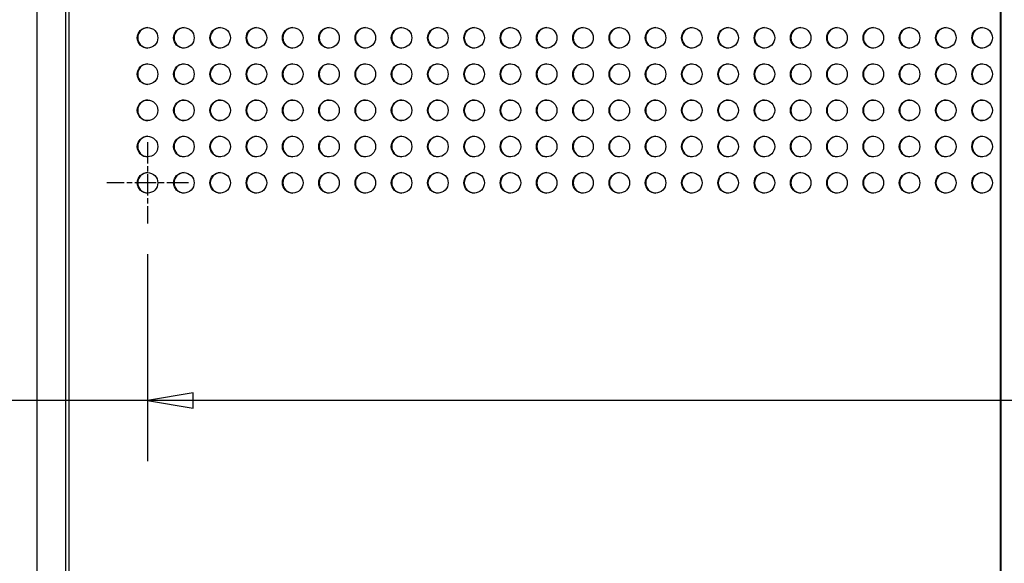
# Model space of a CAD drawing. Header units: millimetres. Extents: x 64 to 1798, y 64 to 1380.
# Tile 7 of 73: x 222 to 437, y 784 to 903. Entities that reach past the tile are written whole.
import ezdxf

# ---------------------------------------------------------------- set-up
doc = ezdxf.new("R2010")
doc.units = ezdxf.units.MM
doc.header["$LTSCALE"] = 6.666667
doc.linetypes.add('CHAIN', pattern=[0.7087, 0.4724, -0.0591, 0.1181, -0.0591])
doc.linetypes.add('DOUBLE_DASH_CHAIN', pattern=[1.2403, 0.6614, -0.0827, 0.1654, -0.0827, 0.1654, -0.0827])
for name, color, linetype, lineweight in [('Center Mark (ANSI)', 7, 'Continuous', 25), ('Dimension (ANSI)', 7, 'Continuous', 25), ('Section Line (ANSI)', 7, 'DOUBLE_DASH_CHAIN', 40), ('Visible (ANSI)', 7, 'Continuous', 25)]:
    doc.layers.add(name, color=color, linetype=linetype, lineweight=lineweight)
doc.styles.add('Note Text (ANSI)', font='tahoma.ttf')
doc.dimstyles.new('Default - mm (ANSI)', dxfattribs={"dimscale": 6.666667, "dimtxt": 1.75, "dimasz": 1.5, "dimexe": 2, "dimexo": 1, "dimgap": 0.8, "dimtad": 0, "dimtih": 1, "dimtoh": 1, "dimrnd": 1e-08, "dimzin": 0, "dimdsep": 46, "dimtxsty": 'Note Text (ANSI)', "dimblk": 'Filled-2', "dimcen": 0.09, "dimdle": 10, "dimclrd": 256, "dimclre": 256, "dimclrt": 256, "dimadec": 1, "dimazin": 0, "dimtfac": 1.741714, "dimtofl": 0, "dimtmove": 0, "dimatfit": 3, "dimldrblk": 'Filled-1', "dimfxl": 1, "dimtolj": 1, "dimtzin": 0, "dimlwd": -1, "dimlwe": -1, "dimarcsym": 0})

# ---------------------------------------------------------------- blocks, each defined once
blk = doc.blocks.new('2dTransSection0')
at = {"layer": 'Section Line (ANSI)', "linetype": 'DOUBLE_DASH_CHAIN', "ltscale": 12.351448}
blk.add_line((65.468, 152.966), (65.468, 69.149), dxfattribs=at)
blk = doc.blocks.new('Filled-2')
at = {"color": 0}
for p, q in [((0, 0), (-1, 0.167)), ((-1, 0.167), (-1, -0.167)), ((-1, 0), (0, 0)), ((-1, -0.167), (0, 0))]:
    blk.add_line(p, q, dxfattribs=at)
at = {"color": 0, "flags": 128}
blk.add_lwpolyline([(-1, -0.167), (0, 0), (-1, 0.167), (-1, -0.167)], dxfattribs=at)
at = {"color": 0}
blk.add_solid([(-1, -0.167), (0, 0), (-1, 0.167), (-1, -0.167)], dxfattribs=at)
blk = doc.blocks.new('*D25')
at = {"layer": 'Defpoints', "color": 0, "transparency": 16777216}
for p in [(249.87, 858.1), (622.94, 858.1), (622.94, 819.39)]:
    blk.add_point(p, dxfattribs=at)
at = {"layer": 'Dimension (ANSI)', "transparency": 16777216}
for p, q in [((249.87, 851.43), (249.87, 806.06)), ((622.94, 851.43), (622.94, 806.06)), ((249.87, 819.39), (195.63, 819.39)), ((612.94, 819.39), (259.87, 819.39))]:
    blk.add_line(p, q, dxfattribs=at)
at = {"layer": 'Dimension (ANSI)', "transparency": 16777216, "xscale": 10, "yscale": 10, "zscale": 10, "rotation": 180}
blk.add_blockref('Filled-2', (249.87, 819.39), dxfattribs=at)
at = {"layer": 'Dimension (ANSI)', "transparency": 16777216, "xscale": 10, "yscale": 10, "zscale": 10}
blk.add_blockref('Filled-2', (622.94, 819.39), dxfattribs=at)
at = {"layer": 'Dimension (ANSI)', "transparency": 16777216, "char_height": 11.6667, "attachment_point": 5, "style": 'Note Text (ANSI)'}
for s, insert in [('\\A1; 373.06 mm', (147.98, 830.8)), ('\\A1;[14.687 in]', (147.98, 806.43))]:
    blk.add_mtext(s, dxfattribs=dict(at, insert=insert))
blk = doc.blocks.new('Filled-1')
at = {"color": 0}
for p, q in [((0, 0), (-1, 0.333)), ((-1, 0.333), (-1, -0.333)), ((-1, 0), (0, 0)), ((-1, -0.333), (0, 0))]:
    blk.add_line(p, q, dxfattribs=at)
at = {"color": 0, "flags": 128}
blk.add_lwpolyline([(-1, -0.333), (0, 0), (-1, 0.333), (-1, -0.333)], dxfattribs=at)
at = {"color": 0}
blk.add_solid([(-1, -0.333), (0, 0), (-1, 0.333), (-1, -0.333)], dxfattribs=at)

msp = doc.modelspace()

# ---------------------------------------------------------------- linework, layer by layer
at = {"layer": 'Center Mark (ANSI)', "linetype": 'CHAIN', "ltscale": 1.48558}
for p, q in [((249.875, 875.9273), (249.875, 858.0981)), ((258.7895, 867.0127), (240.9604, 867.0127))]:
    msp.add_line(p, q, dxfattribs=at)
at = {"layer": 'Visible (ANSI)'}
for p, q in [((225.6257, 1019.771), (225.6257, 460.991)), ((232.73, 476.4623), (232.73, 1004.2997)), ((231.9757, 477.491), (231.9757, 1003.271))]:
    msp.add_line(p, q, dxfattribs=at)
for centre in [(249.875, 898.7627), (257.8125, 898.7627), (265.75, 898.7627), (273.6875, 898.7627), (281.625, 898.7627), (289.5625, 898.7627), (297.5, 898.7627), (305.4375, 898.7627), (313.375, 898.7627), (321.3125, 898.7627), (329.25, 898.7627), (337.1875, 898.7627), (345.125, 898.7627), (353.0625, 898.7627), (361, 898.7627), (368.9375, 898.7627), (376.875, 898.7627), (384.8125, 898.7627), (392.75, 898.7627), (400.6875, 898.7627), (408.625, 898.7627), (416.5625, 898.7627), (424.5, 898.7627), (432.4375, 898.7627), (249.875, 890.8252), (257.8125, 890.8252), (265.75, 890.8252), (273.6875, 890.8252), (281.625, 890.8252), (289.5625, 890.8252), (297.5, 890.8252), (305.4375, 890.8252), (313.375, 890.8252), (321.3125, 890.8252), (329.25, 890.8252), (337.1875, 890.8252), (345.125, 890.8252), (353.0625, 890.8252), (361, 890.8252), (368.9375, 890.8252), (376.875, 890.8252), (384.8125, 890.8252), (392.75, 890.8252), (400.6875, 890.8252), (408.625, 890.8252), (416.5625, 890.8252), (424.5, 890.8252), (432.4375, 890.8252), (249.875, 882.8877), (257.8125, 882.8877), (265.75, 882.8877), (273.6875, 882.8877), (281.625, 882.8877), (289.5625, 882.8877), (297.5, 882.8877), (305.4375, 882.8877), (313.375, 882.8877), (321.3125, 882.8877), (329.25, 882.8877), (337.1875, 882.8877), (345.125, 882.8877), (353.0625, 882.8877), (361, 882.8877), (368.9375, 882.8877), (376.875, 882.8877), (384.8125, 882.8877), (392.75, 882.8877), (400.6875, 882.8877), (408.625, 882.8877), (416.5625, 882.8877), (424.5, 882.8877), (432.4375, 882.8877), (249.875, 874.9502), (257.8125, 874.9502), (265.75, 874.9502), (273.6875, 874.9502), (281.625, 874.9502), (289.5625, 874.9502), (297.5, 874.9502), (305.4375, 874.9502), (313.375, 874.9502), (321.3125, 874.9502), (329.25, 874.9502), (337.1875, 874.9502), (345.125, 874.9502), (353.0625, 874.9502), (361, 874.9502), (368.9375, 874.9502), (376.875, 874.9502), (384.8125, 874.9502), (392.75, 874.9502), (400.6875, 874.9502), (408.625, 874.9502), (416.5625, 874.9502), (424.5, 874.9502), (432.4375, 874.9502), (249.875, 867.0127), (257.8125, 867.0127), (265.75, 867.0127), (273.6875, 867.0127), (281.625, 867.0127), (289.5625, 867.0127), (297.5, 867.0127), (305.4375, 867.0127), (313.375, 867.0127), (321.3125, 867.0127), (329.25, 867.0127), (337.1875, 867.0127), (345.125, 867.0127), (353.0625, 867.0127), (361, 867.0127), (368.9375, 867.0127), (376.875, 867.0127), (384.8125, 867.0127), (392.75, 867.0127), (400.6875, 867.0127), (408.625, 867.0127), (416.5625, 867.0127), (424.5, 867.0127), (432.4375, 867.0127)]:
    msp.add_circle(centre, 2.2479, dxfattribs=at)
for centre in [(249.9639, 898.7627), (257.9014, 898.7627), (265.8389, 898.7627), (273.7764, 898.7627), (281.7139, 898.7627), (289.6514, 898.7627), (297.5889, 898.7627), (305.5264, 898.7627), (313.4639, 898.7627), (321.4014, 898.7627), (329.3389, 898.7627), (337.2764, 898.7627), (345.2139, 898.7627), (353.1514, 898.7627), (361.0889, 898.7627), (369.0264, 898.7627), (376.9639, 898.7627), (384.9014, 898.7627), (392.8389, 898.7627), (400.7764, 898.7627), (408.7139, 898.7627), (416.6514, 898.7627), (424.5889, 898.7627), (432.5264, 898.7627), (249.9639, 890.8252), (257.9014, 890.8252), (265.8389, 890.8252), (273.7764, 890.8252), (281.7139, 890.8252), (289.6514, 890.8252), (297.5889, 890.8252), (305.5264, 890.8252), (313.4639, 890.8252), (321.4014, 890.8252), (329.3389, 890.8252), (337.2764, 890.8252), (345.2139, 890.8252), (353.1514, 890.8252), (361.0889, 890.8252), (369.0264, 890.8252), (376.9639, 890.8252), (384.9014, 890.8252), (392.8389, 890.8252), (400.7764, 890.8252), (408.7139, 890.8252), (416.6514, 890.8252), (424.5889, 890.8252), (432.5264, 890.8252), (249.9639, 882.8877), (257.9014, 882.8877), (265.8389, 882.8877), (273.7764, 882.8877), (281.7139, 882.8877), (289.6514, 882.8877), (297.5889, 882.8877), (305.5264, 882.8877), (313.4639, 882.8877), (321.4014, 882.8877), (329.3389, 882.8877), (337.2764, 882.8877), (345.2139, 882.8877), (353.1514, 882.8877), (361.0889, 882.8877), (369.0264, 882.8877), (376.9639, 882.8877), (384.9014, 882.8877), (392.8389, 882.8877), (400.7764, 882.8877), (408.7139, 882.8877), (416.6514, 882.8877), (424.5889, 882.8877), (432.5264, 882.8877), (249.9639, 874.9502), (257.9014, 874.9502), (265.8389, 874.9502), (273.7764, 874.9502), (281.7139, 874.9502), (289.6514, 874.9502), (297.5889, 874.9502), (305.5264, 874.9502), (313.4639, 874.9502), (321.4014, 874.9502), (329.3389, 874.9502), (337.2764, 874.9502), (345.2139, 874.9502), (353.1514, 874.9502), (361.0889, 874.9502), (369.0264, 874.9502), (376.9639, 874.9502), (384.9014, 874.9502), (392.8389, 874.9502), (400.7764, 874.9502), (408.7139, 874.9502), (416.6514, 874.9502), (424.5889, 874.9502), (432.5264, 874.9502), (249.9639, 867.0127), (257.9014, 867.0127), (265.8389, 867.0127), (273.7764, 867.0127), (281.7139, 867.0127), (289.6514, 867.0127), (297.5889, 867.0127), (305.5264, 867.0127), (313.4639, 867.0127), (321.4014, 867.0127), (329.3389, 867.0127), (337.2764, 867.0127), (345.2139, 867.0127), (353.1514, 867.0127), (361.0889, 867.0127), (369.0264, 867.0127), (376.9639, 867.0127), (384.9014, 867.0127), (392.8389, 867.0127), (400.7764, 867.0127), (408.7139, 867.0127), (416.6514, 867.0127), (424.5889, 867.0127), (432.5264, 867.0127)]:
    msp.add_arc(centre, 2.2479, 91.133041, 268.866959, dxfattribs=at)

# ---------------------------------------------------------------- block references
at = {"layer": 'Section Line (ANSI)', "xscale": 6.666666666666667, "yscale": 6.666666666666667, "zscale": 6.666666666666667}
msp.add_blockref('2dTransSection0', (0, 0), dxfattribs=at)

# ---------------------------------------------------------------- dimensions: what is measured, and where the dimension line sits
at = {"layer": 'Dimension (ANSI)'}
dim = msp.add_linear_dim(base=(622.9375, 819.3915), p1=(249.875, 858.0981), p2=(622.9375, 858.0981), angle=180, text=' <> mm\\X[14.687 in]', dimstyle='Default - mm (ANSI)', override={"dimgap": 0.8, "dimtih": 0, "dimtoh": 0, "dimdec": 2, "dimpost": '', "dimtol": 0, "dimlim": 0, "dimtp": 0, "dimtm": 0, "dimtdec": 2, "dimatfit": 2}, dxfattribs=at)
dim.commit()
dim.dimension.update_dxf_attribs({"geometry": '*D25', "text_midpoint": (147.9776, 819.3915), "dimtype": 160})

doc.saveas('drawing.dxf')
